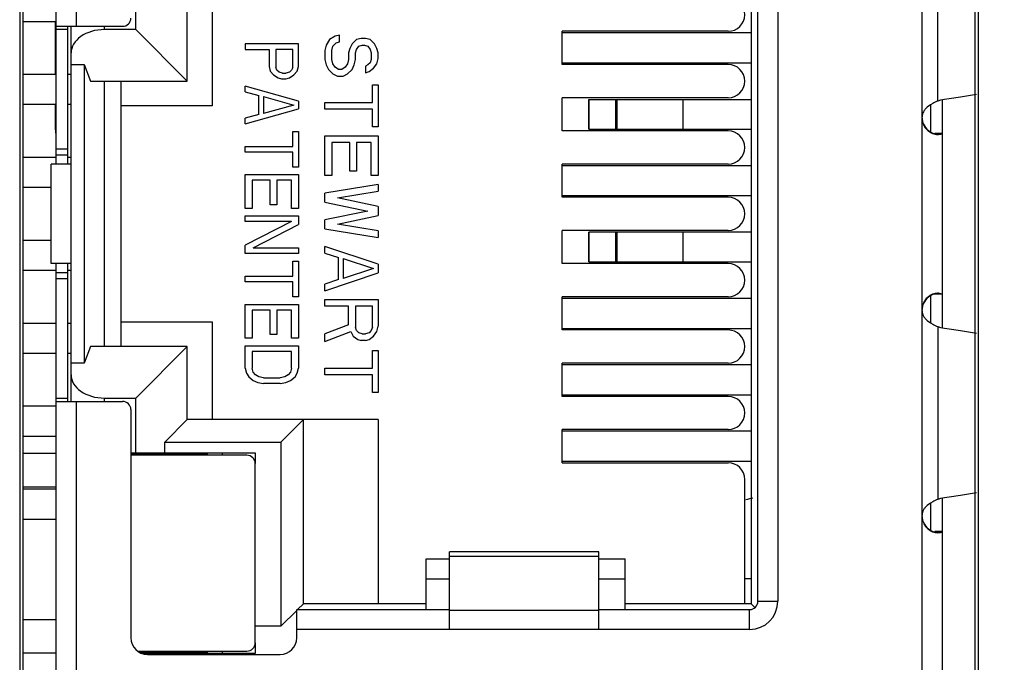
# Model space of a CAD drawing. Header units: inches. Extents: x 0 to 34, y 0 to 22.
# Tile 42 of 121: x 17.925 to 18.519, y 10.172 to 10.559. Entities that reach past the tile are written whole.
import ezdxf

# ---------------------------------------------------------------- set-up
doc = ezdxf.new("R2010")
doc.units = ezdxf.units.IN
doc.header["$LTSCALE"] = 1.87
doc.header["$MEASUREMENT"] = 0
doc.layers.get('0').update_dxf_attribs({"linetype": 'CONTINUOUS'})
doc.layers.add('DIMENSIONS', color=7, linetype='CONTINUOUS')
doc.styles.get("Standard").update_dxf_attribs({"font": 'txt', "width": 0.8})
doc.dimstyles.new('DIMSTYLE_1', dxfattribs={"dimtxt": 0.125, "dimasz": 0.18, "dimexe": 0.125, "dimexo": 0.0625, "dimgap": 0.0625, "dimtad": 0, "dimtih": 1, "dimtoh": 1, "dimdec": 3, "dimzin": 4, "dimdsep": 46, "dimtxsty": 'STANDARD', "dimblk": '_FILLED', "dimblk1": '_FILLED', "dimblk2": '_FILLED', "dimcen": 0.09, "dimadec": 0, "dimazin": 0, "dimtp": 0.001, "dimtm": 0.001, "dimtfac": 1, "dimtdec": 3, "dimtofl": 0, "dimtmove": 0, "dimatfit": 3, "dimldrblk": '_FILLED', "dimfxl": 1, "dimtolj": 1, "dimtzin": 4, "dimarcsym": 0})

# ---------------------------------------------------------------- blocks, each defined once
blk = doc.blocks.new('_FILLED')
at = {"color": 0, "linetype": 'BYBLOCK'}
blk.add_solid([(0, 0), (-1, 0.1736), (-1, -0.1736)], dxfattribs=at)
blk = doc.blocks.new('*D20')
at = {"layer": 'DIMENSIONS', "color": 2, "linetype": 'CONTINUOUS'}
for p, q in [((18.10609, 11.27705), (19.71359, 11.27705)), ((19.58859, 11.27705), (19.58859, 10.84705)), ((19.58859, 10.16705), (19.58859, 10.40955)), ((18.56376, 10.16705), (19.71359, 10.16705))]:
    blk.add_line(p, q, dxfattribs=at)
at = {"layer": 'DIMENSIONS', "color": 2, "linetype": 'CONTINUOUS', "xscale": 0.18, "yscale": 0.18, "zscale": 0.18}
for p, rotation in [((19.58859, 11.27705), 90), ((19.58859, 10.16705), 270)]:
    blk.add_blockref('_FILLED', p, dxfattribs=dict(at, rotation=rotation))
at = {"layer": 'DIMENSIONS', "color": 2, "linetype": 'CONTINUOUS', "insert": (19.48859, 10.78455), "char_height": 0.125, "width": 0.7, "attachment_point": 2, "line_spacing_factor": 0.9}
blk.add_mtext('1.110\\P[28.19]', dxfattribs=at)

msp = doc.modelspace()

# ---------------------------------------------------------------- linework, layer by layer
at = {"color": 7, "linetype": 'CONTINUOUS'}
for p, q in [((17.92526, 10.77205), (17.92526, 9.56205)), ((17.92726, 9.56205), (17.92726, 10.77205)), ((18.50126, 9.56205), (18.50126, 10.77205)), ((18.50326, 9.56205), (18.50326, 10.77205)), ((17.92726, 10.55805), (17.94726, 10.55805)), ((17.94685, 10.52605), (17.94685, 10.55805)), ((17.94726, 10.52605), (17.92726, 10.52605)), ((17.95626, 10.52605), (17.95426, 10.52605)), ((17.92726, 10.50805), (17.94726, 10.50805)), ((17.94685, 10.49267), (17.94685, 10.50805)), ((17.95426, 10.50805), (17.95626, 10.50805)), ((17.94726, 10.47605), (17.92726, 10.47605)), ((17.95626, 10.47605), (17.95426, 10.47605)), ((18.36626, 10.47105), (18.25226, 10.47105)), ((17.92726, 10.45805), (17.94426, 10.45805)), ((18.25226, 10.45305), (18.36626, 10.45305)), ((17.94426, 10.42605), (17.92726, 10.42605)), ((17.92726, 10.40805), (17.94726, 10.40805)), ((17.95426, 10.40805), (17.95626, 10.40805)), ((17.94726, 10.37605), (17.92726, 10.37605)), ((17.95626, 10.37605), (17.95426, 10.37605)), ((17.92726, 10.35805), (17.94726, 10.35805)), ((17.95426, 10.35805), (17.95626, 10.35805)), ((17.94726, 10.32605), (17.92726, 10.32605)), ((17.92726, 10.30805), (17.94726, 10.30805)), ((17.94726, 10.29755), (17.92726, 10.29755)), ((17.99226, 10.29755), (18.03776, 10.29755)), ((18.01776, 10.29655), (18.01776, 10.29755)), ((18.03776, 10.29755), (18.03776, 10.29705)), ((18.06226, 10.29655), (17.99326, 10.29655)), ((18.0386, 10.29705), (18.01776, 10.29705)), ((18.0386, 10.29705), (18.03875, 10.29655)), ((18.06726, 10.18355), (18.06726, 10.29155)), ((17.92726, 10.27755), (17.94726, 10.27755)), ((17.94726, 10.27605), (17.92726, 10.27605)), ((17.92726, 10.25805), (17.94726, 10.25805)), ((17.92726, 10.19755), (17.94726, 10.19755)), ((17.99658, 10.17855), (18.06226, 10.17855)), ((18.01691, 10.17805), (18.01676, 10.17855)), ((18.03875, 10.17855), (18.0386, 10.17805)), ((17.92726, 10.17755), (17.94726, 10.17755)), ((18.03776, 10.17755), (17.99808, 10.17755)), ((18.01691, 10.17805), (18.0386, 10.17805)), ((18.01776, 10.17755), (18.01776, 10.17805)), ((18.03776, 10.17805), (18.03776, 10.17755))]:
    msp.add_line(p, q, dxfattribs=at)
at = {"color": 6, "linetype": 'CONTINUOUS'}
for p, q in [((18.46926, 9.55851), (18.46926, 10.77558)), ((17.95926, 10.75505), (17.95926, 10.55505)), ((17.94726, 10.47205), (17.94726, 10.74305)), ((18.36626, 10.67705), (18.36626, 10.20705)), ((18.37026, 10.20855), (18.37026, 10.67555)), ((18.38226, 10.67555), (18.38226, 10.20855)), ((18.47878, 10.50996), (18.47878, 10.61413)), ((17.99526, 10.55305), (17.99526, 10.58605)), ((18.02626, 10.52205), (18.02626, 10.56605)), ((18.04126, 10.56605), (18.04126, 10.50705)), ((17.94726, 10.55505), (17.98726, 10.55505)), ((17.94726, 10.55331), (17.95426, 10.55331)), ((17.95426, 10.47205), (17.95426, 10.55505)), ((17.95626, 10.32905), (17.95626, 10.55505)), ((17.97626, 10.55505), (17.97626, 10.55305)), ((17.99526, 10.55305), (17.97626, 10.55305)), ((17.99526, 10.55305), (18.02626, 10.52205)), ((18.11198, 10.54708), (18.10994, 10.54375)), ((18.11538, 10.54908), (18.11198, 10.54708)), ((18.11811, 10.54975), (18.11538, 10.54908)), ((18.11811, 10.54575), (18.11811, 10.54975)), ((18.12832, 10.54708), (18.1256, 10.54441)), ((18.13104, 10.54775), (18.12832, 10.54708)), ((18.13377, 10.54775), (18.13104, 10.54775)), ((18.13649, 10.54708), (18.13377, 10.54775)), ((18.13921, 10.54441), (18.13649, 10.54708)), ((18.25226, 10.53205), (18.25226, 10.55205)), ((18.35226, 10.55205), (18.25226, 10.55205)), ((18.36626, 10.55105), (18.25226, 10.55105)), ((18.06126, 10.54445), (18.06126, 10.54105)), ((18.09326, 10.54445), (18.06126, 10.54445)), ((18.06126, 10.54105), (18.07555, 10.54105)), ((18.07555, 10.54105), (18.07555, 10.53085)), ((18.07964, 10.54105), (18.07964, 10.53028)), ((18.08985, 10.54105), (18.07964, 10.54105)), ((18.08985, 10.53028), (18.08985, 10.54105)), ((18.09326, 10.53085), (18.09326, 10.54445)), ((18.10994, 10.54375), (18.10926, 10.54041)), ((18.11334, 10.54041), (18.11402, 10.54308)), ((18.11402, 10.54308), (18.11606, 10.54508)), ((18.11606, 10.54508), (18.11811, 10.54575)), ((18.12423, 10.54175), (18.12355, 10.53908)), ((18.1256, 10.54441), (18.12423, 10.54175)), ((18.12764, 10.53908), (18.12832, 10.54108)), ((18.12832, 10.54108), (18.12968, 10.54308)), ((18.12968, 10.54308), (18.13172, 10.54375)), ((18.13172, 10.54375), (18.13309, 10.54375)), ((18.13309, 10.54375), (18.13513, 10.54308)), ((18.13513, 10.54308), (18.13649, 10.54108)), ((18.13649, 10.54108), (18.13717, 10.53908)), ((18.14057, 10.54175), (18.13921, 10.54441)), ((18.14126, 10.53908), (18.14057, 10.54175)), ((18.10926, 10.54041), (18.10926, 10.53508)), ((18.10926, 10.53508), (18.10994, 10.53175)), ((18.11334, 10.53508), (18.11334, 10.54041)), ((18.11402, 10.53241), (18.11334, 10.53508)), ((18.12355, 10.53508), (18.12287, 10.53241)), ((18.12355, 10.53908), (18.12355, 10.53508)), ((18.12696, 10.53175), (18.12764, 10.53508)), ((18.12764, 10.53508), (18.12764, 10.53908)), ((18.13717, 10.53508), (18.13649, 10.53308)), ((18.13717, 10.53908), (18.13717, 10.53508)), ((18.14057, 10.53241), (18.14126, 10.53575)), ((18.14126, 10.53575), (18.14126, 10.53908)), ((17.95626, 10.53204), (17.9642, 10.53204)), ((17.9642, 10.53204), (17.9642, 10.35205)), ((17.9642, 10.53204), (17.96802, 10.52205)), ((18.07555, 10.53085), (18.07623, 10.52801)), ((18.08032, 10.52858), (18.07964, 10.53028)), ((18.08985, 10.53028), (18.08917, 10.52858)), ((18.09257, 10.52801), (18.09326, 10.53085)), ((18.10994, 10.53175), (18.1113, 10.52908)), ((18.1113, 10.52908), (18.11402, 10.52641)), ((18.11538, 10.53041), (18.11402, 10.53241)), ((18.11743, 10.52908), (18.11538, 10.53041)), ((18.11947, 10.52908), (18.11743, 10.52908)), ((18.12151, 10.53041), (18.11947, 10.52908)), ((18.12287, 10.53241), (18.12151, 10.53041)), ((18.12287, 10.52641), (18.1256, 10.52908)), ((18.1256, 10.52908), (18.12696, 10.53175)), ((18.13513, 10.53175), (18.13377, 10.53108)), ((18.13377, 10.53108), (18.13377, 10.52708)), ((18.13649, 10.53308), (18.13513, 10.53175)), ((18.13581, 10.52775), (18.13853, 10.52975)), ((18.13853, 10.52975), (18.14057, 10.53241)), ((18.25226, 10.53305), (18.36626, 10.53305)), ((18.35226, 10.53205), (18.25226, 10.53205)), ((18.07623, 10.52801), (18.07828, 10.52575)), ((18.07828, 10.52575), (18.081, 10.52405)), ((18.08168, 10.52745), (18.08032, 10.52858)), ((18.081, 10.52405), (18.08304, 10.52348)), ((18.08372, 10.52688), (18.08168, 10.52745)), ((18.08304, 10.52348), (18.08577, 10.52348)), ((18.08372, 10.52688), (18.08577, 10.52688)), ((18.08781, 10.52745), (18.08577, 10.52688)), ((18.08577, 10.52348), (18.08781, 10.52405)), ((18.08917, 10.52858), (18.08781, 10.52745)), ((18.08781, 10.52405), (18.09053, 10.52575)), ((18.09053, 10.52575), (18.09257, 10.52801)), ((18.11402, 10.52641), (18.11674, 10.52508)), ((18.11674, 10.52508), (18.12015, 10.52508)), ((18.12015, 10.52508), (18.12287, 10.52641)), ((18.13377, 10.52708), (18.13581, 10.52775)), ((17.96802, 10.52205), (18.02626, 10.52205)), ((17.97626, 10.52205), (17.97626, 10.36205)), ((17.98626, 10.52205), (17.98626, 10.36205)), ((18.06126, 10.51555), (18.06126, 10.51895)), ((18.09326, 10.50988), (18.06126, 10.51895)), ((18.13785, 10.50908), (18.13785, 10.51975)), ((18.13785, 10.51975), (18.14126, 10.51975)), ((18.14126, 10.51975), (18.14126, 10.49441)), ((18.06126, 10.51555), (18.06943, 10.51328)), ((18.06943, 10.50195), (18.06943, 10.51328)), ((18.07215, 10.51271), (18.07215, 10.50251)), ((18.07215, 10.51271), (18.09053, 10.50761)), ((18.25226, 10.49205), (18.25226, 10.51205)), ((18.35226, 10.51205), (18.25226, 10.51205)), ((18.26826, 10.49305), (18.26826, 10.51105)), ((18.26826, 10.51105), (18.36626, 10.51105)), ((18.2683, 10.51105), (18.2683, 10.49305)), ((18.28464, 10.49305), (18.28464, 10.51105)), ((18.28512, 10.51105), (18.28512, 10.49305)), ((18.32523, 10.49305), (18.32523, 10.51105)), ((18.04126, 10.50705), (17.98626, 10.50705)), ((18.06126, 10.49628), (18.09326, 10.50535)), ((18.09053, 10.50761), (18.07215, 10.50251)), ((18.09326, 10.50988), (18.09326, 10.50535)), ((18.10926, 10.50508), (18.10926, 10.50908)), ((18.10926, 10.50908), (18.13785, 10.50908)), ((18.13785, 10.50508), (18.10926, 10.50508)), ((18.13785, 10.49441), (18.13785, 10.50508)), ((18.47425, 10.50778), (18.47234, 10.50638)), ((18.47559, 10.50856), (18.47425, 10.50778)), ((18.47426, 10.50767), (18.47426, 10.49163)), ((18.48032, 10.51051), (18.47878, 10.50996)), ((18.48141, 10.51066), (18.48032, 10.51051)), ((18.48126, 10.51051), (18.48126, 10.37358)), ((18.06943, 10.50195), (18.06126, 10.49968)), ((18.06126, 10.49628), (18.06126, 10.49968)), ((18.14126, 10.49441), (18.13785, 10.49441)), ((18.26826, 10.49305), (18.36626, 10.49305)), ((18.08985, 10.48268), (18.08985, 10.49175)), ((18.08985, 10.49175), (18.09326, 10.49175)), ((18.09326, 10.49175), (18.09326, 10.47021)), ((18.10926, 10.46508), (18.10926, 10.48908)), ((18.10926, 10.48908), (18.14126, 10.48908)), ((18.14126, 10.48908), (18.14126, 10.46508)), ((18.35226, 10.49205), (18.25226, 10.49205)), ((18.48126, 10.49052), (18.47687, 10.49052)), ((18.47905, 10.48993), (18.47964, 10.48999)), ((18.06126, 10.47928), (18.06126, 10.48268)), ((18.06126, 10.48268), (18.08985, 10.48268)), ((18.11334, 10.48508), (18.11334, 10.46508)), ((18.12423, 10.48508), (18.11334, 10.48508)), ((18.12423, 10.46775), (18.12423, 10.48508)), ((18.12832, 10.48508), (18.12832, 10.46775)), ((18.13717, 10.48508), (18.12832, 10.48508)), ((18.13717, 10.46508), (18.13717, 10.48508)), ((17.95426, 10.48095), (17.94726, 10.48095)), ((17.94726, 10.47769), (17.95426, 10.47769)), ((18.08985, 10.47928), (18.06126, 10.47928)), ((18.08985, 10.47021), (18.08985, 10.47928)), ((17.94426, 10.41205), (17.94426, 10.47205)), ((17.95626, 10.47205), (17.94426, 10.47205)), ((18.09326, 10.47021), (18.08985, 10.47021)), ((18.25226, 10.45205), (18.25226, 10.47205)), ((18.35226, 10.47205), (18.25226, 10.47205)), ((18.06126, 10.44528), (18.06126, 10.46568)), ((18.06126, 10.46568), (18.09326, 10.46568)), ((18.09326, 10.46568), (18.09326, 10.44528)), ((18.11334, 10.46508), (18.10926, 10.46508)), ((18.12832, 10.46775), (18.12423, 10.46775)), ((18.14126, 10.46508), (18.13717, 10.46508)), ((18.06534, 10.46228), (18.06534, 10.44528)), ((18.07623, 10.46228), (18.06534, 10.46228)), ((18.07623, 10.44755), (18.07623, 10.46228)), ((18.08032, 10.46228), (18.08032, 10.44755)), ((18.08917, 10.46228), (18.08032, 10.46228)), ((18.08917, 10.44528), (18.08917, 10.46228)), ((18.14126, 10.45975), (18.10926, 10.45441)), ((18.14126, 10.45975), (18.14126, 10.45575)), ((18.10926, 10.44908), (18.10926, 10.45441)), ((18.11674, 10.45175), (18.14126, 10.45575)), ((18.14126, 10.44641), (18.11674, 10.45175)), ((18.35226, 10.45205), (18.25226, 10.45205)), ((18.08032, 10.44755), (18.07623, 10.44755)), ((18.10926, 10.44908), (18.13513, 10.44375)), ((18.14126, 10.44641), (18.14126, 10.44108)), ((18.06534, 10.44528), (18.06126, 10.44528)), ((18.06126, 10.43735), (18.06126, 10.44075)), ((18.06126, 10.44075), (18.09326, 10.44075)), ((18.09326, 10.44528), (18.08917, 10.44528)), ((18.09326, 10.44075), (18.09326, 10.43565)), ((18.13513, 10.44375), (18.10926, 10.43841)), ((18.11674, 10.43575), (18.14126, 10.44108)), ((18.08917, 10.43735), (18.06126, 10.42318)), ((18.08917, 10.43735), (18.06126, 10.43735)), ((18.06602, 10.42148), (18.09326, 10.43565)), ((18.10926, 10.43308), (18.10926, 10.43841)), ((18.14126, 10.43175), (18.11674, 10.43575)), ((18.10926, 10.43308), (18.14126, 10.42775)), ((18.14126, 10.43175), (18.14126, 10.42775)), ((18.25226, 10.41205), (18.25226, 10.43205)), ((18.35226, 10.43205), (18.25226, 10.43205)), ((18.26826, 10.41305), (18.26826, 10.43105)), ((18.36626, 10.43105), (18.26826, 10.43105)), ((18.2683, 10.43105), (18.2683, 10.41305)), ((18.28464, 10.41305), (18.28464, 10.43105)), ((18.28512, 10.43105), (18.28512, 10.41305)), ((18.32523, 10.41305), (18.32523, 10.43105)), ((18.06126, 10.41808), (18.06126, 10.42318)), ((18.10926, 10.41841), (18.10926, 10.42241)), ((18.14126, 10.41175), (18.10926, 10.42241)), ((18.09326, 10.41808), (18.06126, 10.41808)), ((18.06602, 10.42148), (18.09326, 10.42148)), ((18.09326, 10.42148), (18.09326, 10.41808)), ((18.10926, 10.41841), (18.11743, 10.41575)), ((17.95626, 10.41205), (17.94426, 10.41205)), ((17.94726, 9.92205), (17.94726, 10.41205)), ((17.95426, 10.32905), (17.95426, 10.41205)), ((18.08985, 10.40448), (18.08985, 10.41355)), ((18.08985, 10.41355), (18.09326, 10.41355)), ((18.09326, 10.41355), (18.09326, 10.39201)), ((18.11743, 10.40241), (18.11743, 10.41575)), ((18.12015, 10.41508), (18.12015, 10.40308)), ((18.12015, 10.41508), (18.13853, 10.40908)), ((18.14126, 10.41175), (18.14126, 10.40641)), ((18.35226, 10.41205), (18.25226, 10.41205)), ((18.26826, 10.41305), (18.36626, 10.41305)), ((17.95426, 10.4064), (17.94726, 10.4064)), ((18.06126, 10.40108), (18.06126, 10.40448)), ((18.06126, 10.40448), (18.08985, 10.40448)), ((18.10926, 10.39575), (18.14126, 10.40641)), ((18.13853, 10.40908), (18.12015, 10.40308)), ((17.94726, 10.40314), (17.95426, 10.40314)), ((18.08985, 10.40108), (18.06126, 10.40108)), ((18.08985, 10.39201), (18.08985, 10.40108)), ((18.11743, 10.40241), (18.10926, 10.39975)), ((18.10926, 10.39575), (18.10926, 10.39975)), ((18.47426, 10.39246), (18.47426, 10.37642)), ((18.48126, 10.39357), (18.47686, 10.39357)), ((18.47964, 10.3941), (18.47905, 10.39416)), ((18.48053, 10.39393), (18.47964, 10.3941)), ((18.48126, 10.39357), (18.48053, 10.39393)), ((18.06126, 10.36708), (18.06126, 10.38748)), ((18.06126, 10.38748), (18.09326, 10.38748)), ((18.09326, 10.39201), (18.08985, 10.39201)), ((18.09326, 10.38748), (18.09326, 10.36708)), ((18.10926, 10.38641), (18.10926, 10.39041)), ((18.10926, 10.39041), (18.14126, 10.39041)), ((18.12355, 10.38641), (18.10926, 10.38641)), ((18.12355, 10.37508), (18.12355, 10.38641)), ((18.12764, 10.38641), (18.12764, 10.37375)), ((18.13785, 10.38641), (18.12764, 10.38641)), ((18.13785, 10.37375), (18.13785, 10.38641)), ((18.14126, 10.39041), (18.14126, 10.37441)), ((18.25226, 10.37205), (18.25226, 10.39205)), ((18.35226, 10.39205), (18.25226, 10.39205)), ((18.36626, 10.39105), (18.25226, 10.39105)), ((18.06534, 10.38408), (18.06534, 10.36708)), ((18.07623, 10.38408), (18.06534, 10.38408)), ((18.07623, 10.36935), (18.07623, 10.38408)), ((18.08032, 10.38408), (18.08032, 10.36935)), ((18.08917, 10.38408), (18.08032, 10.38408)), ((18.08917, 10.36708), (18.08917, 10.38408)), ((17.98626, 10.37705), (18.04126, 10.37705)), ((18.04126, 10.37705), (18.04126, 10.31805)), ((18.12355, 10.37508), (18.10926, 10.36975)), ((18.14057, 10.37108), (18.14126, 10.37441)), ((18.47234, 10.37771), (18.47425, 10.37631)), ((18.47425, 10.37631), (18.47559, 10.37553)), ((18.08032, 10.36935), (18.07623, 10.36935)), ((18.10926, 10.36508), (18.12492, 10.37108)), ((18.10926, 10.36508), (18.10926, 10.36975)), ((18.12492, 10.37108), (18.12628, 10.36841)), ((18.12628, 10.36841), (18.129, 10.36641)), ((18.12832, 10.37175), (18.12764, 10.37375)), ((18.12968, 10.37041), (18.12832, 10.37175)), ((18.13172, 10.36975), (18.12968, 10.37041)), ((18.13172, 10.36975), (18.13377, 10.36975)), ((18.13581, 10.37041), (18.13377, 10.36975)), ((18.13717, 10.37175), (18.13581, 10.37041)), ((18.13581, 10.36641), (18.13853, 10.36841)), ((18.13785, 10.37375), (18.13717, 10.37175)), ((18.13853, 10.36841), (18.14057, 10.37108)), ((18.25226, 10.37305), (18.36626, 10.37305)), ((18.35226, 10.37205), (18.25226, 10.37205)), ((18.47878, 10.37413), (18.47878, 10.26996)), ((18.47878, 10.37413), (18.48032, 10.37358)), ((18.48032, 10.37358), (18.48141, 10.37343)), ((18.06534, 10.36708), (18.06126, 10.36708)), ((18.06126, 10.34895), (18.06126, 10.36255)), ((18.06126, 10.36255), (18.09326, 10.36255)), ((18.09326, 10.36708), (18.08917, 10.36708)), ((18.09326, 10.36255), (18.09326, 10.34895)), ((18.129, 10.36641), (18.13104, 10.36575)), ((18.13377, 10.36575), (18.13104, 10.36575)), ((18.13377, 10.36575), (18.13581, 10.36641)), ((17.96802, 10.36205), (17.9642, 10.35205)), ((18.02626, 10.36205), (17.96802, 10.36205)), ((18.02626, 10.36205), (17.99526, 10.33105)), ((18.02626, 10.31805), (18.02626, 10.36205)), ((18.06534, 10.35915), (18.06534, 10.34895)), ((18.08917, 10.35915), (18.06534, 10.35915)), ((18.08917, 10.34895), (18.08917, 10.35915)), ((18.13785, 10.34908), (18.13785, 10.35975)), ((18.13785, 10.35975), (18.14126, 10.35975)), ((18.14126, 10.35975), (18.14126, 10.33441)), ((17.9642, 10.35205), (17.95626, 10.35205)), ((18.25226, 10.33205), (18.25226, 10.35205)), ((18.35226, 10.35205), (18.25226, 10.35205)), ((18.36626, 10.35105), (18.25226, 10.35105)), ((18.06126, 10.34895), (18.06194, 10.34611)), ((18.06194, 10.34611), (18.0633, 10.34385)), ((18.06602, 10.34668), (18.06534, 10.34895)), ((18.06738, 10.34498), (18.06602, 10.34668)), ((18.06943, 10.34385), (18.06738, 10.34498)), ((18.08713, 10.34498), (18.08509, 10.34385)), ((18.08849, 10.34668), (18.08713, 10.34498)), ((18.08917, 10.34895), (18.08849, 10.34668)), ((18.09121, 10.34385), (18.09257, 10.34611)), ((18.09257, 10.34611), (18.09326, 10.34895)), ((18.10926, 10.34508), (18.10926, 10.34908)), ((18.10926, 10.34908), (18.13785, 10.34908)), ((18.13785, 10.34508), (18.10926, 10.34508)), ((18.13785, 10.33441), (18.13785, 10.34508)), ((18.0633, 10.34385), (18.06602, 10.34158)), ((18.06602, 10.34158), (18.06874, 10.34045)), ((18.06874, 10.34045), (18.07215, 10.33988)), ((18.07215, 10.34328), (18.06943, 10.34385)), ((18.07215, 10.34328), (18.08236, 10.34328)), ((18.08236, 10.33988), (18.07215, 10.33988)), ((18.08509, 10.34385), (18.08236, 10.34328)), ((18.08236, 10.33988), (18.08577, 10.34045)), ((18.08577, 10.34045), (18.08849, 10.34158)), ((18.08849, 10.34158), (18.09121, 10.34385)), ((18.14126, 10.33441), (18.13785, 10.33441)), ((18.25226, 10.33305), (18.36626, 10.33305)), ((17.95426, 10.33078), (17.94726, 10.33078)), ((17.94726, 10.32905), (17.98726, 10.32905)), ((17.95926, 10.32905), (17.95926, 10.00505)), ((17.97626, 10.33105), (17.97626, 10.32905)), ((17.97626, 10.33105), (17.99526, 10.33105)), ((17.99526, 10.29805), (17.99526, 10.33105)), ((18.35226, 10.33205), (18.25226, 10.33205)), ((17.99226, 10.32405), (17.99226, 10.18655)), ((18.01276, 10.30455), (18.02626, 10.31805)), ((18.14126, 10.31805), (18.02626, 10.31805)), ((18.09626, 10.31805), (18.08276, 10.30455)), ((18.09626, 10.20705), (18.09626, 10.31805)), ((18.14126, 10.31805), (18.14126, 10.20705)), ((18.25226, 10.29205), (18.25226, 10.31205)), ((18.35226, 10.31205), (18.25226, 10.31205)), ((18.36626, 10.31105), (18.25226, 10.31105)), ((18.01276, 10.29805), (18.01276, 10.30455)), ((18.01276, 10.30455), (18.08276, 10.30455)), ((18.08276, 10.30455), (18.08276, 10.19355)), ((17.99226, 10.29805), (18.06726, 10.29805)), ((18.04726, 10.29805), (18.04726, 10.29655)), ((18.06726, 10.29805), (18.06726, 10.29155)), ((18.25226, 10.29305), (18.36626, 10.29305)), ((18.25226, 10.29205), (18.35226, 10.29205)), ((18.36226, 10.20705), (18.36226, 10.28205)), ((18.47425, 10.26778), (18.47234, 10.26638)), ((18.47559, 10.26856), (18.47425, 10.26778)), ((18.47426, 10.26767), (18.47426, 10.25163)), ((18.48032, 10.27051), (18.47878, 10.26996)), ((18.48141, 10.27066), (18.48032, 10.27051)), ((18.48126, 10.27051), (18.48126, 10.06358)), ((18.48126, 10.25052), (18.47687, 10.25052)), ((18.47905, 10.24993), (18.47964, 10.24999)), ((18.18426, 10.19155), (18.18426, 10.23845)), ((18.27426, 10.23845), (18.18426, 10.23845)), ((18.27426, 10.19155), (18.27426, 10.23845)), ((18.17026, 10.20355), (18.17026, 10.23405)), ((18.17026, 10.23405), (18.18426, 10.23405)), ((18.27426, 10.23549), (18.18426, 10.23549)), ((18.27426, 10.23405), (18.29026, 10.23405)), ((18.29026, 10.20355), (18.29026, 10.23405)), ((18.17026, 10.22205), (18.18426, 10.22205)), ((18.27426, 10.22205), (18.29026, 10.22205)), ((18.36626, 10.22205), (18.36226, 10.22205)), ((18.37026, 10.20855), (18.38226, 10.20855)), ((18.08276, 10.19355), (18.09226, 10.20305)), ((18.09226, 10.18655), (18.09226, 10.20355)), ((18.09226, 10.20355), (18.18426, 10.20355)), ((18.09276, 10.20355), (18.09626, 10.20705)), ((18.17026, 10.20705), (18.09626, 10.20705)), ((18.18426, 10.20314), (18.27426, 10.20314)), ((18.27426, 10.20355), (18.36526, 10.20355)), ((18.36626, 10.20705), (18.29026, 10.20705)), ((18.36526, 10.19155), (18.36526, 10.20355)), ((18.36842, 10.20488), (18.36626, 10.20705)), ((18.08276, 10.19355), (18.06726, 10.19355)), ((18.36526, 10.19155), (18.09226, 10.19155)), ((18.04726, 10.17855), (18.04726, 10.17705)), ((18.06726, 10.18355), (18.06726, 10.17705)), ((18.06726, 10.17705), (17.99972, 10.17705)), ((18.00226, 10.17655), (18.08226, 10.17655)), ((18.06526, 10.17655), (18.06526, 10.17705)), ((18.06576, 10.17655), (18.06626, 10.17705))]:
    msp.add_line(p, q, dxfattribs=at)
for centre, radius, start, end in [((18.35226, 10.56205), 0.01, 270, 90), ((17.98726, 10.56005), 0.005, 270, 360), ((18.35226, 10.52205), 0.01, 270, 90), ((18.48687, 10.48718), 0.02417, 109.5559, 117.83058), ((18.4792, 10.49973), 0.00994, 180.02273, 190.50868), ((18.47933, 10.49974), 0.01008, 190.43534, 202.09564), ((18.47929, 10.50008), 0.01003, 202.83091, 231.34407), ((18.35226, 10.48205), 0.01, 270, 90), ((18.47929, 10.50009), 0.01005, 231.39401, 239.24372), ((18.47925, 10.50002), 0.00996, 239.2383, 249.15544), ((18.47927, 10.50013), 0.01007, 249.24106, 271.93129), ((18.35226, 10.44205), 0.01, 270, 90), ((18.35226, 10.40205), 0.01, 270, 90), ((18.47929, 10.384), 0.01005, 120.75664, 128.61465), ((18.47925, 10.38407), 0.00996, 110.8141, 120.76212), ((18.47927, 10.38396), 0.01007, 88.06819, 110.72875), ((18.47927, 10.38436), 0.01001, 169.30806, 179.9395), ((18.47933, 10.38435), 0.01007, 157.91843, 169.34549), ((18.47929, 10.38401), 0.01003, 128.66446, 157.13854), ((18.48682, 10.3968), 0.02405, 242.14924, 250.4644), ((18.35226, 10.36205), 0.01, 270, 90), ((17.98726, 10.32405), 0.005, 0, 90), ((18.35226, 10.32205), 0.01, 270, 90), ((18.35226, 10.28205), 0.01, 0, 90), ((18.48687, 10.24718), 0.02417, 109.5559, 117.83057), ((18.4792, 10.25973), 0.00994, 180.02273, 190.50853), ((18.47933, 10.25974), 0.01008, 190.43519, 202.09567), ((18.47929, 10.26008), 0.01003, 202.83087, 231.34411), ((18.47929, 10.26009), 0.01005, 231.39408, 239.24376), ((18.47925, 10.26002), 0.00996, 239.23835, 249.15521), ((18.47927, 10.26013), 0.01007, 249.24042, 271.93193), ((18.36526, 10.20855), 0.017, 270, 360), ((18.36526, 10.20855), 0.005, 270, 360), ((18.00226, 10.18655), 0.01, 180, 270), ((18.08226, 10.18655), 0.01, 270, 360)]:
    msp.add_arc(centre, radius, start, end, dxfattribs=at)
at = {"color": 7, "linetype": 'CONTINUOUS'}
for centre, radius, start, end in [((17.97185, 10.49267), 0.025, 180, 185.12559), ((17.99326, 10.29155), 0.005, 90, 102.48159), ((18.06226, 10.29155), 0.005, 0, 90), ((18.06226, 10.18355), 0.005, 270, 360)]:
    msp.add_arc(centre, radius, start, end, dxfattribs=at)
at = {"color": 6, "linetype": 'CONTINUOUS'}
for centre, major_axis, ratio, start_param, end_param in [((17.97626, 10.53904), (0.02, 0), 0.700208, 1.570796, 3.141593), ((17.97626, 10.34505), (0.02, 0), 0.700208, -3.141593, -1.570796), ((18.26826, 10.27176), (0.1, 0), 0.056538, -0.329298, -0.154067)]:
    msp.add_ellipse(centre, major_axis=major_axis, ratio=ratio, start_param=start_param, end_param=end_param, dxfattribs=at)
for points, knots in [([(18.50194, 10.51402), (18.49876, 10.51342), (18.49192, 10.51223), (18.48506, 10.51119), (18.48141, 10.51066)], [0, 0, 0, 0, 0.467344, 1, 1, 1, 1]), ([(18.47234, 10.50638), (18.47189, 10.50599), (18.47103, 10.50514), (18.47034, 10.50415), (18.47006, 10.50362)], [0, 0, 0, 0, 0.497935, 1, 1, 1, 1]), ([(18.47006, 10.50362), (18.46981, 10.50314), (18.46941, 10.50214), (18.46926, 10.50108), (18.46926, 10.50055)], [0, 0, 0, 0, 0.501997, 1, 1, 1, 1]), ([(18.47, 10.49595), (18.47016, 10.49553), (18.47056, 10.49472), (18.47155, 10.49325), (18.4725, 10.4923), (18.4732, 10.49178)], [0, 0, 0, 0, 0.253244, 0.505784, 1, 1, 1, 1]), ([(18.4732, 10.49178), (18.47369, 10.49142), (18.4747, 10.49081), (18.47626, 10.49021), (18.47771, 10.48992), (18.47863, 10.4899), (18.47905, 10.48993)], [0, 0, 0, 0, 0.291661, 0.562117, 0.799676, 1, 1, 1, 1]), ([(18.47964, 10.48999), (18.47976, 10.49001), (18.47999, 10.49005), (18.48032, 10.49011), (18.4806, 10.49018), (18.48083, 10.49024), (18.48101, 10.49031), (18.48116, 10.49038), (18.48126, 10.49046), (18.48126, 10.49052)], [0, 0, 0, 0, 0.216447, 0.407072, 0.57103, 0.707807, 0.817494, 0.900813, 1, 1, 1, 1]), ([(18.47319, 10.3923), (18.47249, 10.39178), (18.47154, 10.39083), (18.47056, 10.38936), (18.47016, 10.38855), (18.46999, 10.38814)], [0, 0, 0, 0, 0.494255, 0.746778, 1, 1, 1, 1]), ([(18.47905, 10.39416), (18.47863, 10.39419), (18.47772, 10.39417), (18.47626, 10.39388), (18.47469, 10.39328), (18.47368, 10.39267), (18.47319, 10.3923)], [0, 0, 0, 0, 0.200209, 0.437746, 0.708259, 1, 1, 1, 1]), ([(18.46926, 10.38355), (18.46926, 10.38301), (18.46941, 10.38195), (18.46981, 10.38095), (18.47006, 10.38048)], [0, 0, 0, 0, 0.498003, 1, 1, 1, 1]), ([(18.47006, 10.38048), (18.47034, 10.37994), (18.47103, 10.37895), (18.47189, 10.3781), (18.47234, 10.37771)], [0, 0, 0, 0, 0.502065, 1, 1, 1, 1]), ([(18.48141, 10.37343), (18.48506, 10.3729), (18.49192, 10.37186), (18.49876, 10.37067), (18.50194, 10.37007)], [0, 0, 0, 0, 0.532659, 1, 1, 1, 1]), ([(18.50194, 10.27402), (18.49876, 10.27342), (18.49192, 10.27223), (18.48506, 10.27119), (18.48141, 10.27066)], [0, 0, 0, 0, 0.467344, 1, 1, 1, 1]), ([(18.47006, 10.26362), (18.46981, 10.26314), (18.46941, 10.26214), (18.46926, 10.26108), (18.46926, 10.26055)], [0, 0, 0, 0, 0.501997, 1, 1, 1, 1]), ([(18.47234, 10.26638), (18.47189, 10.26599), (18.47103, 10.26514), (18.47034, 10.26415), (18.47006, 10.26362)], [0, 0, 0, 0, 0.497935, 1, 1, 1, 1]), ([(18.47, 10.25595), (18.47016, 10.25553), (18.47056, 10.25472), (18.47155, 10.25325), (18.4725, 10.2523), (18.4732, 10.25178)], [0, 0, 0, 0, 0.253244, 0.505784, 1, 1, 1, 1]), ([(18.4732, 10.25178), (18.47369, 10.25142), (18.4747, 10.25081), (18.47626, 10.25021), (18.47771, 10.24992), (18.47863, 10.2499), (18.47905, 10.24993)], [0, 0, 0, 0, 0.291662, 0.562118, 0.799677, 1, 1, 1, 1]), ([(18.47964, 10.24999), (18.47976, 10.25001), (18.47999, 10.25005), (18.48032, 10.25011), (18.4806, 10.25018), (18.48083, 10.25024), (18.48101, 10.25031), (18.48116, 10.25038), (18.48126, 10.25046), (18.48126, 10.25052)], [0, 0, 0, 0, 0.216447, 0.407072, 0.57103, 0.707807, 0.817494, 0.900813, 1, 1, 1, 1])]:
    msp.add_open_spline(points, degree=3, knots=knots, dxfattribs=at)

# ---------------------------------------------------------------- dimensions: what is measured, and where the dimension line sits
at = {"layer": 'DIMENSIONS', "color": 2, "linetype": 'CONTINUOUS'}
dim = msp.add_linear_dim(base=(19.58859, 11.27705), p1=(18.50126, 10.16705), p2=(18.04359, 11.27705), angle=90, dimstyle='DIMSTYLE_1', dxfattribs=at)
dim.commit()
dim.dimension.update_dxf_attribs({"geometry": '*D20', "text_midpoint": (19.58859, 10.6283), "dimtype": 160})

doc.saveas('drawing.dxf')
